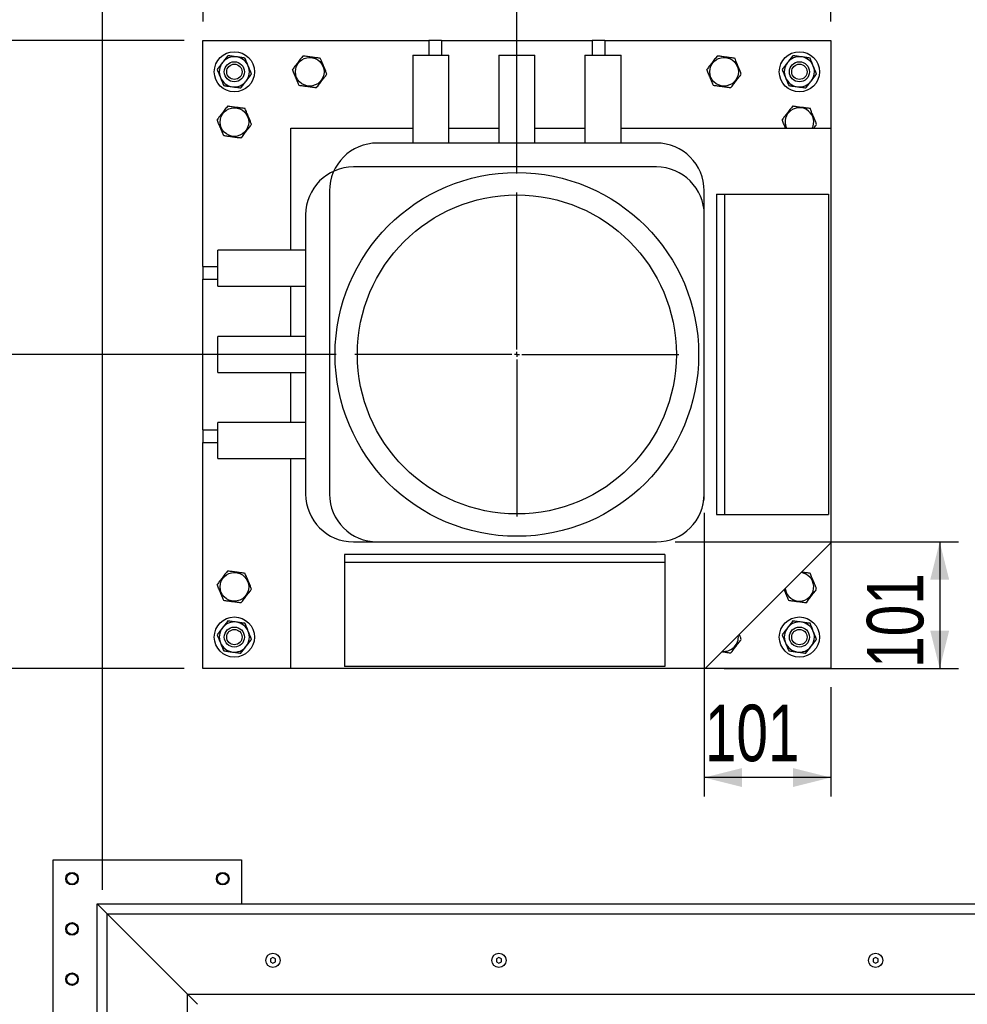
# Model space of a CAD drawing. Header units: millimetres. Extents: x 5 to 589, y 5 to 415.
# Tile 4 of 95: x 81 to 131, y 57 to 109. Entities that reach past the tile are written whole.
import ezdxf

# ---------------------------------------------------------------- set-up
doc = ezdxf.new("R2010")
doc.units = ezdxf.units.MM
doc.linetypes.add('CENTERX2', pattern=[20.32, 12.7, -2.54, 2.54, -2.54])
doc.layers.add('COTES', color=1, linetype='Continuous')
doc.layers.add('TRAIT-MIXTES', color=3, linetype='CENTERX2')
doc.layers.add('TRAIT-FORT', color=4, linetype='Continuous', lineweight=25)
doc.styles.add('SLDTEXTSTYLE0', font='TXT', dxfattribs={"width": 0.75})
doc.dimstyles.new('SLDDIMSTYLE5', dxfattribs={"dimtxt": 3, "dimasz": 2, "dimexe": 0, "dimexo": 0.0625, "dimgap": 0.75, "dimtad": 0, "dimtih": 1, "dimtoh": 1, "dimdec": 1, "dimlfac": 15, "dimrnd": 1e-09, "dimzin": 12, "dimdsep": 46, "dimtxsty": 'SLDTEXTSTYLE0', "dimsah": 1, "dimcen": 0.09, "dimadec": 0, "dimazin": 3, "dimtfac": 1, "dimtdec": 1, "dimtofl": 0, "dimtmove": 0, "dimatfit": 3, "dimfxl": 0, "dimfrac": 2, "dimtolj": 1, "dimtzin": 12, "dimarcsym": 0})
doc.dimstyles.new('SLDDIMSTYLE6', dxfattribs={"dimtxt": 3, "dimasz": 2, "dimexe": 0, "dimexo": 0.0625, "dimgap": 0.75, "dimtad": 1, "dimdec": 0, "dimlfac": 15, "dimrnd": 1e-09, "dimzin": 12, "dimdsep": 46, "dimtxsty": 'SLDTEXTSTYLE0', "dimsah": 1, "dimcen": 0.09, "dimadec": 0, "dimazin": 3, "dimtfac": 1, "dimtdec": 0, "dimtofl": 0, "dimtmove": 0, "dimatfit": 3, "dimfxl": 0, "dimfrac": 2, "dimtolj": 1, "dimtzin": 12, "dimarcsym": 0})

# ---------------------------------------------------------------- blocks, each defined once
blk = doc.blocks.new('_D_34')
at = {"layer": 'COTES', "color": 1}
for p, q in [((23.995, 117.214), (23.995, 108.22)), ((89.663, 108.22), (22.995, 108.22))]:
    blk.add_line(p, q, dxfattribs=at)
blk.add_solid([(23.995, 108.22), (24.495, 110.22), (23.495, 110.22)], dxfattribs=at)
at = {"layer": 'COTES', "color": 1, "insert": (13.02, 109.706), "char_height": 3, "attachment_point": 1, "style": 'SLDTEXTSTYLE0'}
blk.add_mtext('367,7', dxfattribs=at)
blk = doc.blocks.new('_D_35')
at = {"layer": 'COTES', "color": 1}
for p, q in [((23.995, 108.22), (23.995, 100.547)), ((37.938, 100.547), (22.995, 100.547))]:
    blk.add_line(p, q, dxfattribs=at)
blk.add_solid([(23.995, 100.547), (24.495, 102.547), (23.495, 102.547)], dxfattribs=at)
at = {"layer": 'COTES', "color": 1, "insert": (13.02, 102.033), "char_height": 3, "attachment_point": 1, "style": 'SLDTEXTSTYLE0'}
blk.add_mtext('482,7', dxfattribs=at)
blk = doc.blocks.new('_D_36')
at = {"layer": 'COTES', "color": 1}
for p, q in [((23.995, 100.547), (23.995, 91.553)), ((97.73, 91.553), (22.995, 91.553))]:
    blk.add_line(p, q, dxfattribs=at)
blk.add_solid([(23.995, 91.553), (24.495, 93.553), (23.495, 93.553)], dxfattribs=at)
at = {"layer": 'COTES', "color": 1, "insert": (13.02, 93.039), "char_height": 3, "attachment_point": 1, "style": 'SLDTEXTSTYLE0'}
blk.add_mtext('617,7', dxfattribs=at)
blk = doc.blocks.new('_D_37')
at = {"layer": 'COTES', "color": 1}
for p, q in [((23.995, 91.553), (23.995, 83.881)), ((29.872, 83.881), (22.995, 83.881))]:
    blk.add_line(p, q, dxfattribs=at)
blk.add_solid([(23.995, 83.881), (24.495, 85.881), (23.495, 85.881)], dxfattribs=at)
at = {"layer": 'COTES', "color": 1, "insert": (13.02, 85.367), "char_height": 3, "attachment_point": 1, "style": 'SLDTEXTSTYLE0'}
blk.add_mtext('732,7', dxfattribs=at)
blk = doc.blocks.new('_D_38')
at = {"layer": 'COTES', "color": 1}
for p, q in [((23.995, 83.881), (23.995, 74.887)), ((89.663, 74.887), (22.995, 74.887))]:
    blk.add_line(p, q, dxfattribs=at)
blk.add_solid([(23.995, 74.887), (24.495, 76.887), (23.495, 76.887)], dxfattribs=at)
at = {"layer": 'COTES', "color": 1, "insert": (13.02, 76.373), "char_height": 3, "attachment_point": 1, "style": 'SLDTEXTSTYLE0'}
blk.add_mtext('867,7', dxfattribs=at)
blk = doc.blocks.new('_D_39')
at = {"layer": 'COTES', "color": 1}
for p, q in [((23.995, 74.887), (23.995, 64.617)), ((29.872, 64.617), (22.995, 64.617))]:
    blk.add_line(p, q, dxfattribs=at)
blk.add_solid([(23.995, 64.617), (24.495, 66.617), (23.495, 66.617)], dxfattribs=at)
at = {"layer": 'COTES', "color": 1, "insert": (10.803, 66.103), "char_height": 3, "attachment_point": 1, "style": 'SLDTEXTSTYLE0'}
blk.add_mtext('1021,7', dxfattribs=at)
blk = doc.blocks.new('_D_40')
at = {"layer": 'COTES', "color": 1}
for p, q in [((23.995, 64.617), (23.995, 47.95)), ((37.938, 47.95), (22.995, 47.95))]:
    blk.add_line(p, q, dxfattribs=at)
blk.add_solid([(23.995, 47.95), (24.495, 49.95), (23.495, 49.95)], dxfattribs=at)
at = {"layer": 'COTES', "color": 1, "insert": (10.803, 49.436), "char_height": 3, "attachment_point": 1, "style": 'SLDTEXTSTYLE0'}
blk.add_mtext('1271,7', dxfattribs=at)
blk = doc.blocks.new('_D_41')
at = {"layer": 'COTES', "color": 1}
for p, q in [((23.995, 47.95), (23.995, 31.283)), ((29.872, 31.283), (22.995, 31.283))]:
    blk.add_line(p, q, dxfattribs=at)
blk.add_solid([(23.995, 31.283), (24.495, 33.283), (23.495, 33.283)], dxfattribs=at)
at = {"layer": 'COTES', "color": 1, "insert": (10.803, 32.769), "char_height": 3, "attachment_point": 1, "style": 'SLDTEXTSTYLE0'}
blk.add_mtext('1521,7', dxfattribs=at)
blk = doc.blocks.new('_D_42')
at = {"layer": 'COTES', "color": 1}
for p, q in [((23.995, 31.283), (23.995, 24.73)), ((84.046, 24.73), (22.995, 24.73))]:
    blk.add_line(p, q, dxfattribs=at)
blk.add_solid([(23.995, 24.73), (24.495, 26.73), (23.495, 26.73)], dxfattribs=at)
at = {"layer": 'COTES', "color": 1, "insert": (14.128, 26.216), "char_height": 3, "attachment_point": 1, "style": 'SLDTEXTSTYLE0'}
blk.add_mtext('1620', dxfattribs=at)
blk = doc.blocks.new('_D_46')
at = {"layer": 'COTES', "color": 1}
for p, q in [((85.138, 141.513), (85.138, 146.513)), ((64.205, 145.513), (85.138, 145.513)), ((85.138, 141.513), (85.312, 136.513)), ((85.312, 136.513), (85.312, 63.13))]:
    blk.add_line(p, q, dxfattribs=at)
blk.add_solid([(85.138, 145.513), (83.138, 146.013), (83.138, 145.013)], dxfattribs=at)
at = {"layer": 'COTES', "color": 1, "insert": (83.653, 146.513), "char_height": 3, "attachment_point": 1, "rotation": 90, "style": 'SLDTEXTSTYLE0'}
blk.add_mtext('816,6', dxfattribs=at)
blk = doc.blocks.new('_D_47')
at = {"layer": 'COTES', "color": 1}
for p, q in [((90.837, 141.513), (90.837, 146.513)), ((85.138, 145.513), (90.837, 145.513)), ((90.837, 141.513), (90.663, 136.513)), ((90.663, 136.513), (90.663, 109.22))]:
    blk.add_line(p, q, dxfattribs=at)
blk.add_solid([(90.837, 145.513), (88.837, 146.013), (88.837, 145.013)], dxfattribs=at)
at = {"layer": 'COTES', "color": 1, "insert": (89.351, 146.513), "char_height": 3, "attachment_point": 1, "rotation": 90, "style": 'SLDTEXTSTYLE0'}
blk.add_mtext('896,9', dxfattribs=at)
blk = doc.blocks.new('_D_48')
at = {"layer": 'COTES', "color": 1}
for p, q in [((107.33, 101.153), (107.33, 146.513)), ((90.837, 145.513), (107.33, 145.513))]:
    blk.add_line(p, q, dxfattribs=at)
blk.add_solid([(107.33, 145.513), (105.33, 146.013), (105.33, 145.013)], dxfattribs=at)
at = {"layer": 'COTES', "color": 1, "insert": (105.844, 146.513), "char_height": 3, "attachment_point": 1, "rotation": 90, "style": 'SLDTEXTSTYLE0'}
blk.add_mtext('1146,9', dxfattribs=at)
blk = doc.blocks.new('_D_49')
at = {"layer": 'COTES', "color": 1}
for p, q in [((123.997, 109.22), (123.997, 146.513)), ((107.33, 145.513), (123.997, 145.513))]:
    blk.add_line(p, q, dxfattribs=at)
blk.add_solid([(123.997, 145.513), (121.997, 146.013), (121.997, 145.013)], dxfattribs=at)
at = {"layer": 'COTES', "color": 1, "insert": (122.511, 146.513), "char_height": 3, "attachment_point": 1, "rotation": 90, "style": 'SLDTEXTSTYLE0'}
blk.add_mtext('1396,9', dxfattribs=at)
blk = doc.blocks.new('_D_50')
at = {"layer": 'COTES', "color": 1}
for p, q in [((178.112, 133.463), (178.112, 146.513)), ((123.997, 145.513), (178.112, 145.513))]:
    blk.add_line(p, q, dxfattribs=at)
blk.add_solid([(178.112, 145.513), (176.112, 146.013), (176.112, 145.013)], dxfattribs=at)
at = {"layer": 'COTES', "color": 1, "insert": (176.627, 146.513), "char_height": 3, "attachment_point": 1, "rotation": 90, "style": 'SLDTEXTSTYLE0'}
blk.add_mtext('2208,6', dxfattribs=at)
blk = doc.blocks.new('_D_51')
at = {"layer": 'COTES', "color": 1}
for p, q in [((117.279, 83.145), (117.279, 68.098)), ((123.997, 73.887), (123.997, 68.098)), ((123.997, 69.098), (117.279, 69.098))]:
    blk.add_line(p, q, dxfattribs=at)
for points in [[(117.279, 69.098), (119.279, 68.598), (119.279, 69.598)], [(123.997, 69.098), (121.997, 69.598), (121.997, 68.598)]]:
    blk.add_solid(points, dxfattribs=at)
at = {"layer": 'COTES', "color": 1, "insert": (117.313, 72.966), "char_height": 3, "attachment_point": 1, "style": 'SLDTEXTSTYLE0'}
blk.add_mtext('101', dxfattribs=at)
blk = doc.blocks.new('_D_52')
at = {"layer": 'COTES', "color": 1}
for p, q in [((115.739, 81.605), (130.78, 81.605)), ((129.78, 81.605), (129.78, 74.887)), ((118.33, 74.887), (130.78, 74.887))]:
    blk.add_line(p, q, dxfattribs=at)
for points in [[(129.78, 81.605), (129.28, 79.605), (130.28, 79.605)], [(129.78, 74.887), (130.28, 76.887), (129.28, 76.887)]]:
    blk.add_solid(points, dxfattribs=at)
at = {"layer": 'COTES', "color": 1, "insert": (125.913, 74.921), "char_height": 3, "attachment_point": 1, "rotation": 90, "style": 'SLDTEXTSTYLE0'}
blk.add_mtext('101', dxfattribs=at)
blk = doc.blocks.new('SW_CENTERMARKSYMBOL_6')
at = {"layer": 'TRAIT-MIXTES', "color": 0}
for p, q in [((0, 0.267), (0, 8.6)), ((-0.267, 0), (-8.6, 0)), ((0, 0), (-0.133, 0)), ((0, 0), (0, 0.133)), ((0, 0), (0, -0.133)), ((0, 0), (0.133, 0)), ((0.267, 0), (8.6, 0)), ((0, -0.267), (0, -8.6))]:
    blk.add_line(p, q, dxfattribs=at)

msp = doc.modelspace()

# ---------------------------------------------------------------- linework, layer by layer
at = {"layer": 'TRAIT-FORT', "color": 4, "linetype": 'Continuous', "lineweight": 25}
for p, q in [((90.6634, 96.22), (90.6634, 108.22)), ((90.6634, 108.22), (102.6634, 108.22)), ((103.3301, 108.22), (102.6634, 108.22)), ((102.6634, 108.22), (102.6634, 107.4377)), ((103.3301, 108.22), (111.3301, 108.22)), ((103.3301, 108.22), (103.3301, 107.4377)), ((111.9967, 108.22), (111.3301, 108.22)), ((111.3301, 108.22), (111.3301, 107.4377)), ((111.9967, 108.22), (123.9967, 108.22)), ((111.9967, 108.22), (111.9967, 107.4377)), ((123.9967, 108.22), (123.9967, 103.5533)), ((101.7981, 107.4377), (101.7981, 102.7711)), ((101.7981, 107.4377), (103.7146, 107.4377)), ((103.7146, 102.7711), (103.7146, 107.4377)), ((106.3718, 107.4377), (106.3718, 102.7711)), ((106.3718, 107.4377), (108.2883, 107.4377)), ((108.2883, 102.7711), (108.2883, 107.4377)), ((110.9455, 107.4377), (110.9455, 102.7711)), ((110.9455, 107.4377), (112.8621, 107.4377)), ((112.8621, 102.7711), (112.8621, 107.4377)), ((95.3301, 97.0853), (95.3301, 103.5533)), ((95.3301, 103.5533), (101.7981, 103.5533)), ((103.7146, 103.5533), (106.3718, 103.5533)), ((108.2883, 103.5533), (110.9455, 103.5533)), ((112.8621, 103.5533), (123.9967, 103.5533)), ((121.6271, 103.5979), (121.6471, 103.5533)), ((123.9967, 103.5533), (123.9967, 81.5533)), ((114.7384, 102.7711), (99.9217, 102.7711)), ((114.739, 101.5017), (98.6523, 101.5017)), ((97.3817, 100.2311), (97.3817, 84.1444)), ((117.2784, 84.1444), (117.2784, 100.2311)), ((117.9282, 100.0539), (117.9282, 83.0528)), ((117.9282, 100.0539), (118.3532, 100.0539)), ((118.3532, 100.0539), (118.3532, 83.0528)), ((118.3532, 100.0539), (123.8786, 100.0539)), ((123.8786, 100.0539), (123.8786, 83.0528)), ((96.1123, 98.9617), (96.1123, 84.145)), ((117.279, 84.145), (117.279, 98.9617)), ((96.1123, 97.0853), (91.4457, 97.0853)), ((91.4457, 95.1688), (91.4457, 97.0853)), ((90.6634, 96.22), (90.6634, 95.5533)), ((90.6634, 96.22), (91.4457, 96.22)), ((90.6634, 87.5533), (90.6634, 95.5533)), ((90.6634, 95.5533), (91.4457, 95.5533)), ((91.4457, 95.1688), (96.1123, 95.1688)), ((95.3301, 92.5116), (95.3301, 95.1688)), ((96.1123, 92.5116), (91.4457, 92.5116)), ((91.4457, 90.5951), (91.4457, 92.5116)), ((91.4457, 90.5951), (96.1123, 90.5951)), ((95.3301, 87.9379), (95.3301, 90.5951)), ((96.1123, 87.9379), (91.4457, 87.9379)), ((91.4457, 86.0214), (91.4457, 87.9379)), ((90.6634, 87.5533), (90.6634, 86.8867)), ((90.6634, 87.5533), (91.4457, 87.5533)), ((90.6634, 74.8867), (90.6634, 86.8867)), ((90.6634, 86.8867), (91.4457, 86.8867)), ((91.4457, 86.0214), (96.1123, 86.0214)), ((95.3301, 74.8867), (95.3301, 86.0214)), ((117.9282, 83.0528), (118.3532, 83.0528)), ((118.3532, 83.0528), (123.8786, 83.0528)), ((98.6523, 81.605), (114.739, 81.605)), ((99.9217, 81.6044), (114.7384, 81.6044)), ((117.3301, 74.8867), (123.9967, 81.5533)), ((123.9967, 81.5533), (123.9967, 74.8867)), ((115.1871, 80.9383), (98.1861, 80.9383)), ((98.1861, 80.9383), (98.1861, 80.5132)), ((115.1871, 80.5132), (98.1861, 80.5132)), ((98.1861, 80.5132), (98.1861, 74.9879)), ((115.1871, 80.9383), (115.1871, 80.5132)), ((115.1871, 80.5132), (115.1871, 74.9879)), ((95.3301, 74.8867), (90.6634, 74.8867)), ((117.3301, 74.8867), (95.3301, 74.8867)), ((115.1871, 74.9879), (98.1861, 74.9879)), ((123.9967, 74.8867), (117.3301, 74.8867)), ((82.7125, 54.73), (82.7125, 64.73)), ((82.7125, 64.73), (92.7125, 64.73)), ((92.7125, 64.73), (92.7125, 62.3967)), ((85.0458, 24.73), (85.0458, 62.3967)), ((85.0458, 62.3967), (85.5791, 61.8633)), ((85.0458, 62.3967), (178.3791, 62.3967)), ((85.5791, 61.8633), (85.0458, 62.3967)), ((85.5791, 25.2633), (85.5791, 61.8633)), ((85.5791, 61.8633), (89.8458, 57.5967)), ((85.5791, 61.8633), (177.8458, 61.8633)), ((94.3791, 59.5506), (94.2458, 59.4737)), ((94.2458, 59.4737), (94.2458, 59.3197)), ((94.2458, 59.3197), (94.3791, 59.2427)), ((94.5125, 59.4737), (94.3791, 59.5506)), ((94.3791, 59.2427), (94.5125, 59.3197)), ((94.5125, 59.3197), (94.5125, 59.4737)), ((106.3791, 59.5506), (106.2458, 59.4737)), ((106.2458, 59.4737), (106.2458, 59.3197)), ((106.2458, 59.3197), (106.3791, 59.2427)), ((106.5125, 59.4737), (106.3791, 59.5506)), ((106.3791, 59.2427), (106.5125, 59.3197)), ((106.5125, 59.3197), (106.5125, 59.4737)), ((126.3791, 59.5506), (126.2458, 59.4737)), ((126.2458, 59.4737), (126.2458, 59.3197)), ((126.2458, 59.3197), (126.3791, 59.2427)), ((126.5125, 59.4737), (126.3791, 59.5506)), ((126.3791, 59.2427), (126.5125, 59.3197)), ((126.5125, 59.3197), (126.5125, 59.4737)), ((89.8458, 29.53), (89.8458, 57.5967)), ((89.8458, 57.5967), (90.3791, 57.0633)), ((89.8458, 57.5967), (173.5791, 57.5967)), ((90.3791, 57.0633), (89.8458, 57.5967))]:
    msp.add_line(p, q, dxfattribs=at)
at = {"layer": 'TRAIT-FORT', "color": 4, "linetype": 'Continuous', "lineweight": 25, "flags": 128}
msp.add_lwpolyline([(121.5752, 79.1318), (121.5868, 79.0614), (121.6271, 78.9312)], dxfattribs=at)
at = {"layer": 'TRAIT-FORT', "color": 4, "linetype": 'Continuous', "lineweight": 25}
for centre, radius in [((92.3301, 106.5533), 1.0667), ((96.3301, 106.5533), 0.76), ((118.3301, 106.5533), 0.76), ((122.3301, 106.5533), 1.0667), ((92.3301, 106.5533), 0.5333), ((92.3301, 106.5533), 0.4067), ((122.3301, 106.5533), 0.5333), ((122.3301, 106.5533), 0.4067), ((92.3301, 103.8867), 0.76), ((107.3301, 91.5533), 9.652), ((107.3301, 91.5533), 8.4667), ((92.3301, 79.22), 0.76), ((92.3301, 76.5533), 1.0667), ((122.3301, 76.5533), 1.0667), ((92.3301, 76.5533), 0.5333), ((92.3301, 76.5533), 0.4067), ((122.3301, 76.5533), 0.5333), ((122.3301, 76.5533), 0.4067), ((83.7125, 63.73), 0.3333), ((83.7125, 63.73), 0.2867), ((91.7125, 63.73), 0.3333), ((91.7125, 63.73), 0.2867), ((83.7125, 61.0633), 0.3333), ((83.7125, 61.0633), 0.2867), ((94.3791, 59.3967), 0.3767), ((106.3791, 59.3967), 0.3767), ((126.3791, 59.3967), 0.3767), ((83.7125, 58.3967), 0.3333), ((83.7125, 58.3967), 0.2867)]:
    msp.add_circle(centre, radius, dxfattribs=at)
for centre, radius, start, end in [((92.3301, 106.5533), 0.8, 82.33171, 142.33171), ((92.3301, 106.5533), 0.8, 22.33171, 82.33171), ((122.3301, 106.5533), 0.8, 82.33171, 142.33171), ((122.3301, 106.5533), 0.8, 22.33171, 82.33171), ((92.3301, 106.5533), 0.8, 142.33171, 202.33171), ((92.3301, 106.5533), 0.8, 322.33171, 22.33171), ((122.3301, 106.5533), 0.8, 142.33171, 202.33171), ((122.3301, 106.5533), 0.8, 322.33171, 22.33171), ((92.3301, 106.5533), 0.8, 202.33171, 262.33171), ((122.3301, 106.5533), 0.8, 202.33171, 262.33171), ((92.3301, 106.5533), 0.8, 262.33171, 322.33171), ((122.3301, 106.5533), 0.8, 262.33171, 322.33171), ((122.3301, 103.8867), 0.76, 333.98563, 202.33171), ((99.9217, 100.2311), 2.54, 90, 180), ((114.7384, 100.2311), 2.54, 360, 90), ((98.6523, 98.9617), 2.54, 90, 180), ((114.739, 98.9617), 2.54, 0, 90), ((98.6523, 84.145), 2.54, 180, 270), ((99.9217, 84.1444), 2.54, 180, 270), ((114.7384, 84.1444), 2.54, 270, 360), ((114.739, 84.145), 2.54, 270, 0), ((122.3301, 79.22), 0.76, 202.33171, 83.33579), ((92.3301, 76.5533), 0.8, 82.33171, 142.33171), ((92.3301, 76.5533), 0.8, 22.33171, 82.33171), ((122.3301, 76.5533), 0.8, 82.33171, 142.33171), ((122.3301, 76.5533), 0.8, 22.33171, 82.33171), ((92.3301, 76.5533), 0.8, 142.33171, 202.33171), ((92.3301, 76.5533), 0.8, 322.33171, 22.33171), ((122.3301, 76.5533), 0.8, 142.33171, 202.33171), ((122.3301, 76.5533), 0.8, 322.33171, 22.33171), ((118.3301, 76.5533), 0.76, 263.33579, 6.66421), ((92.3301, 76.5533), 0.8, 202.33171, 262.33171), ((92.3301, 76.5533), 0.8, 262.33171, 322.33171), ((122.3301, 76.5533), 0.8, 202.33171, 262.33171), ((122.3301, 76.5533), 0.8, 262.33171, 322.33171)]:
    msp.add_arc(centre, radius, start, end, dxfattribs=at)
for points, knots in [([(91.9791, 107.4078), (91.9558, 107.3777), (91.9094, 107.3175), (91.839, 107.2264), (91.7681, 107.1345), (91.7206, 107.073), (91.6968, 107.0422)], [0, 0, 0, 0, 0.2488901, 0.4981338, 0.7487594, 1, 1, 1, 1]), ([(92.4368, 107.3462), (92.3987, 107.3513), (92.3222, 107.3616), (92.2076, 107.377), (92.0931, 107.3925), (92.0171, 107.4027), (91.9791, 107.4078)], [0, 0, 0, 0, 0.2486221, 0.4978734, 0.748733, 1, 1, 1, 1]), ([(92.8946, 107.2845), (92.8569, 107.2896), (92.7815, 107.2998), (92.6674, 107.3151), (92.5524, 107.3306), (92.4754, 107.341), (92.4368, 107.3462)], [0, 0, 0, 0, 0.2488901, 0.4981338, 0.7487594, 1, 1, 1, 1]), ([(93.0701, 106.8573), (93.0554, 106.8929), (93.0261, 106.9643), (92.9822, 107.0712), (92.9383, 107.1781), (92.9091, 107.2491), (92.8946, 107.2845)], [0, 0, 0, 0, 0.2486221, 0.4978734, 0.748733, 1, 1, 1, 1]), ([(95.9791, 107.4078), (95.9301, 107.3443), (95.831, 107.216), (95.6843, 107.0259), (95.544, 106.8442), (95.458, 106.7328), (95.4146, 106.6766)], [0, 0, 0, 0, 0.26460747, 0.534953, 0.76534584, 1, 1, 1, 1]), ([(95.9791, 107.4078), (96.0585, 107.3971), (96.2192, 107.3755), (96.4572, 107.3434), (96.6847, 107.3128), (96.8242, 107.294), (96.8946, 107.2845)], [0, 0, 0, 0, 0.2646075, 0.534953, 0.7653458, 1, 1, 1, 1]), ([(97.2456, 106.4301), (97.2346, 106.4568), (97.2126, 106.5104), (97.179, 106.592), (97.145, 106.6748), (97.1073, 106.7667), (97.0658, 106.8678), (97.0205, 106.978), (96.9751, 107.0885), (96.933, 107.191), (96.9063, 107.2559), (96.8946, 107.2845)], [0, 0, 0, 0, 0.0959759, 0.1921303, 0.2889837, 0.386155, 0.511758, 0.6382621, 0.7673312, 0.8971208, 1, 1, 1, 1]), ([(117.9791, 107.4078), (117.9301, 107.3443), (117.831, 107.216), (117.6843, 107.0259), (117.544, 106.8442), (117.458, 106.7328), (117.4146, 106.6766)], [0, 0, 0, 0, 0.26460747, 0.534953, 0.76534584, 1, 1, 1, 1]), ([(117.9791, 107.4078), (118.0585, 107.3971), (118.2192, 107.3755), (118.4572, 107.3434), (118.6847, 107.3128), (118.8242, 107.294), (118.8946, 107.2845)], [0, 0, 0, 0, 0.2646075, 0.534953, 0.7653458, 1, 1, 1, 1]), ([(119.2456, 106.4301), (119.2346, 106.4568), (119.2126, 106.5104), (119.179, 106.592), (119.145, 106.6748), (119.1073, 106.7667), (119.0658, 106.8678), (119.0205, 106.978), (118.9751, 107.0885), (118.933, 107.191), (118.9063, 107.2559), (118.8946, 107.2845)], [0, 0, 0, 0, 0.0959759, 0.1921303, 0.2889837, 0.386155, 0.511758, 0.6382621, 0.7673312, 0.8971208, 1, 1, 1, 1]), ([(121.9791, 107.4078), (121.9558, 107.3777), (121.9094, 107.3175), (121.839, 107.2264), (121.7681, 107.1345), (121.7206, 107.073), (121.6968, 107.0422)], [0, 0, 0, 0, 0.2488901, 0.4981338, 0.7487594, 1, 1, 1, 1]), ([(122.4368, 107.3462), (122.3987, 107.3513), (122.3222, 107.3616), (122.2076, 107.377), (122.0931, 107.3925), (122.0171, 107.4027), (121.9791, 107.4078)], [0, 0, 0, 0, 0.2486221, 0.4978734, 0.748733, 1, 1, 1, 1]), ([(122.8946, 107.2845), (122.8569, 107.2896), (122.7815, 107.2998), (122.6674, 107.3151), (122.5524, 107.3306), (122.4754, 107.341), (122.4368, 107.3462)], [0, 0, 0, 0, 0.2488901, 0.4981338, 0.7487594, 1, 1, 1, 1]), ([(123.0701, 106.8573), (123.0554, 106.8929), (123.0261, 106.9643), (122.9822, 107.0712), (122.9383, 107.1781), (122.9091, 107.2491), (122.8946, 107.2845)], [0, 0, 0, 0, 0.2486221, 0.4978734, 0.748733, 1, 1, 1, 1]), ([(91.6968, 107.0422), (91.6733, 107.0117), (91.6262, 106.9507), (91.5555, 106.8591), (91.4849, 106.7677), (91.438, 106.707), (91.4146, 106.6766)], [0, 0, 0, 0, 0.2486221, 0.4978734, 0.748733, 1, 1, 1, 1]), ([(91.4146, 106.6766), (91.429, 106.6414), (91.4579, 106.5711), (91.5017, 106.4646), (91.5457, 106.3573), (91.5753, 106.2854), (91.5901, 106.2494)], [0, 0, 0, 0, 0.24889008, 0.4981338, 0.74875944, 1, 1, 1, 1]), ([(93.2456, 106.4301), (93.2311, 106.4652), (93.2022, 106.5356), (93.1585, 106.6421), (93.1144, 106.7494), (93.0849, 106.8213), (93.0701, 106.8573)], [0, 0, 0, 0, 0.2488901, 0.4981338, 0.7487594, 1, 1, 1, 1]), ([(95.7656, 105.8221), (95.7546, 105.8489), (95.7326, 105.9024), (95.699, 105.9841), (95.665, 106.0668), (95.6273, 106.1588), (95.5858, 106.2598), (95.5405, 106.37), (95.4951, 106.4806), (95.453, 106.5831), (95.4263, 106.6479), (95.4146, 106.6766)], [0, 0, 0, 0, 0.0959759, 0.1921303, 0.2889837, 0.386155, 0.511758, 0.6382621, 0.7673312, 0.8971208, 1, 1, 1, 1]), ([(117.7656, 105.8221), (117.7546, 105.8489), (117.7326, 105.9024), (117.699, 105.9841), (117.665, 106.0668), (117.6273, 106.1588), (117.5858, 106.2598), (117.5405, 106.37), (117.4951, 106.4806), (117.453, 106.5831), (117.4263, 106.6479), (117.4146, 106.6766)], [0, 0, 0, 0, 0.0959759, 0.1921303, 0.2889837, 0.386155, 0.511758, 0.6382621, 0.7673312, 0.8971208, 1, 1, 1, 1]), ([(121.6968, 107.0422), (121.6733, 107.0117), (121.6262, 106.9507), (121.5555, 106.8591), (121.4849, 106.7677), (121.438, 106.707), (121.4146, 106.6766)], [0, 0, 0, 0, 0.2486221, 0.4978734, 0.748733, 1, 1, 1, 1]), ([(121.4146, 106.6766), (121.429, 106.6414), (121.4579, 106.5711), (121.5017, 106.4646), (121.5457, 106.3573), (121.5753, 106.2854), (121.5901, 106.2494)], [0, 0, 0, 0, 0.24889008, 0.4981338, 0.74875944, 1, 1, 1, 1]), ([(123.2456, 106.4301), (123.2311, 106.4652), (123.2022, 106.5356), (123.1585, 106.6421), (123.1144, 106.7494), (123.0849, 106.8213), (123.0701, 106.8573)], [0, 0, 0, 0, 0.2488901, 0.4981338, 0.7487594, 1, 1, 1, 1]), ([(91.5901, 106.2494), (91.6047, 106.2137), (91.634, 106.1424), (91.6779, 106.0354), (91.7219, 105.9285), (91.751, 105.8576), (91.7656, 105.8221)], [0, 0, 0, 0, 0.2486221, 0.4978734, 0.748733, 1, 1, 1, 1]), ([(92.9633, 106.0645), (92.9868, 106.0949), (93.034, 106.156), (93.1046, 106.2475), (93.1753, 106.339), (93.2221, 106.3997), (93.2456, 106.4301)], [0, 0, 0, 0, 0.2486221, 0.4978734, 0.748733, 1, 1, 1, 1]), ([(96.6811, 105.6989), (96.7301, 105.7623), (96.8291, 105.8906), (96.9759, 106.0807), (97.1162, 106.2625), (97.2022, 106.3739), (97.2456, 106.4301)], [0, 0, 0, 0, 0.2646075, 0.534953, 0.7653458, 1, 1, 1, 1]), ([(118.6811, 105.6989), (118.7301, 105.7623), (118.8291, 105.8906), (118.9759, 106.0807), (119.1162, 106.2625), (119.2022, 106.3739), (119.2456, 106.4301)], [0, 0, 0, 0, 0.2646075, 0.534953, 0.7653458, 1, 1, 1, 1]), ([(121.5901, 106.2494), (121.6047, 106.2137), (121.634, 106.1424), (121.6779, 106.0354), (121.7219, 105.9285), (121.751, 105.8576), (121.7656, 105.8221)], [0, 0, 0, 0, 0.2486221, 0.4978734, 0.748733, 1, 1, 1, 1]), ([(122.9633, 106.0645), (122.9868, 106.0949), (123.034, 106.156), (123.1046, 106.2475), (123.1753, 106.339), (123.2221, 106.3997), (123.2456, 106.4301)], [0, 0, 0, 0, 0.2486221, 0.4978734, 0.748733, 1, 1, 1, 1]), ([(91.7656, 105.8221), (91.8032, 105.8171), (91.8786, 105.8069), (91.9927, 105.7915), (92.1077, 105.7761), (92.1848, 105.7657), (92.2233, 105.7605)], [0, 0, 0, 0, 0.2488901, 0.4981338, 0.7487594, 1, 1, 1, 1]), ([(92.2233, 105.7605), (92.2615, 105.7554), (92.3379, 105.7451), (92.4525, 105.7296), (92.5671, 105.7142), (92.643, 105.704), (92.6811, 105.6989)], [0, 0, 0, 0, 0.2486221, 0.4978734, 0.748733, 1, 1, 1, 1]), ([(92.6811, 105.6989), (92.7043, 105.7289), (92.7508, 105.7891), (92.8211, 105.8803), (92.892, 105.9721), (92.9395, 106.0337), (92.9633, 106.0645)], [0, 0, 0, 0, 0.2488901, 0.4981338, 0.7487594, 1, 1, 1, 1]), ([(96.6811, 105.6989), (96.6016, 105.7096), (96.441, 105.7312), (96.203, 105.7632), (95.9754, 105.7939), (95.8359, 105.8126), (95.7656, 105.8221)], [0, 0, 0, 0, 0.2646075, 0.534953, 0.7653458, 1, 1, 1, 1]), ([(118.6811, 105.6989), (118.6016, 105.7096), (118.441, 105.7312), (118.203, 105.7632), (117.9754, 105.7939), (117.8359, 105.8126), (117.7656, 105.8221)], [0, 0, 0, 0, 0.2646075, 0.534953, 0.7653458, 1, 1, 1, 1]), ([(121.7656, 105.8221), (121.8032, 105.8171), (121.8786, 105.8069), (121.9927, 105.7915), (122.1077, 105.7761), (122.1848, 105.7657), (122.2233, 105.7605)], [0, 0, 0, 0, 0.2488901, 0.4981338, 0.7487594, 1, 1, 1, 1]), ([(122.2233, 105.7605), (122.2615, 105.7554), (122.3379, 105.7451), (122.4525, 105.7296), (122.5671, 105.7142), (122.643, 105.704), (122.6811, 105.6989)], [0, 0, 0, 0, 0.2486221, 0.4978734, 0.748733, 1, 1, 1, 1]), ([(122.6811, 105.6989), (122.7043, 105.7289), (122.7508, 105.7891), (122.8211, 105.8803), (122.892, 105.9721), (122.9395, 106.0337), (122.9633, 106.0645)], [0, 0, 0, 0, 0.2488901, 0.4981338, 0.7487594, 1, 1, 1, 1]), ([(91.9791, 104.7411), (91.9301, 104.6777), (91.831, 104.5494), (91.6843, 104.3593), (91.544, 104.1776), (91.458, 104.0661), (91.4146, 104.0099)], [0, 0, 0, 0, 0.26460747, 0.534953, 0.76534584, 1, 1, 1, 1]), ([(91.9791, 104.7411), (92.0585, 104.7304), (92.2192, 104.7088), (92.4572, 104.6768), (92.6847, 104.6461), (92.8242, 104.6274), (92.8946, 104.6179)], [0, 0, 0, 0, 0.2646075, 0.534953, 0.7653458, 1, 1, 1, 1]), ([(93.2456, 103.7634), (93.2346, 103.7902), (93.2126, 103.8437), (93.179, 103.9254), (93.145, 104.0081), (93.1073, 104.1001), (93.0658, 104.2011), (93.0205, 104.3113), (92.9751, 104.4218), (92.933, 104.5243), (92.9063, 104.5892), (92.8946, 104.6179)], [0, 0, 0, 0, 0.0959759, 0.1921303, 0.2889837, 0.386155, 0.511758, 0.6382621, 0.7673312, 0.8971208, 1, 1, 1, 1]), ([(121.9791, 104.7411), (121.9301, 104.6777), (121.831, 104.5494), (121.6843, 104.3593), (121.544, 104.1776), (121.458, 104.0661), (121.4146, 104.0099)], [0, 0, 0, 0, 0.26460747, 0.534953, 0.76534584, 1, 1, 1, 1]), ([(121.9791, 104.7411), (122.0585, 104.7304), (122.2192, 104.7088), (122.4572, 104.6768), (122.6847, 104.6461), (122.8242, 104.6274), (122.8946, 104.6179)], [0, 0, 0, 0, 0.2646075, 0.534953, 0.7653458, 1, 1, 1, 1]), ([(123.2456, 103.7634), (123.2346, 103.7902), (123.2126, 103.8437), (123.179, 103.9254), (123.145, 104.0081), (123.1073, 104.1001), (123.0658, 104.2011), (123.0205, 104.3113), (122.9751, 104.4218), (122.933, 104.5243), (122.9063, 104.5892), (122.8946, 104.6179)], [0, 0, 0, 0, 0.0959759, 0.1921303, 0.2889837, 0.386155, 0.511758, 0.6382621, 0.7673312, 0.8971208, 1, 1, 1, 1]), ([(91.7656, 103.1555), (91.7546, 103.1822), (91.7326, 103.2357), (91.699, 103.3174), (91.665, 103.4002), (91.6273, 103.4921), (91.5858, 103.5932), (91.5405, 103.7034), (91.4951, 103.8139), (91.453, 103.9164), (91.4263, 103.9813), (91.4146, 104.0099)], [0, 0, 0, 0, 0.0959759, 0.1921303, 0.2889837, 0.386155, 0.511758, 0.6382621, 0.7673312, 0.8971208, 1, 1, 1, 1]), ([(121.6021, 103.5533), (121.5967, 103.5665), (121.5763, 103.6163), (121.5405, 103.7034), (121.4951, 103.8139), (121.453, 103.9164), (121.4263, 103.9813), (121.4146, 104.0099)], [0, 0, 0, 0, 0.085453, 0.3224133, 0.5641781, 0.8072927, 1, 1, 1, 1]), ([(92.6811, 103.0322), (92.7301, 103.0957), (92.8291, 103.224), (92.9759, 103.4141), (93.1162, 103.5958), (93.2022, 103.7072), (93.2456, 103.7634)], [0, 0, 0, 0, 0.2646075, 0.534953, 0.7653458, 1, 1, 1, 1]), ([(123.0834, 103.5533), (123.0938, 103.5669), (123.149, 103.6383), (123.2023, 103.7074), (123.2456, 103.7634)], [0, 0, 0, 0, 0.1896347, 1, 1, 1, 1]), ([(92.6811, 103.0322), (92.6016, 103.0429), (92.441, 103.0645), (92.203, 103.0966), (91.9754, 103.1272), (91.8359, 103.146), (91.7656, 103.1555)], [0, 0, 0, 0, 0.2646075, 0.534953, 0.7653458, 1, 1, 1, 1]), ([(91.9791, 80.0745), (91.9301, 80.011), (91.831, 79.8827), (91.6843, 79.6926), (91.544, 79.5109), (91.458, 79.3995), (91.4146, 79.3433)], [0, 0, 0, 0, 0.26460747, 0.534953, 0.76534584, 1, 1, 1, 1]), ([(91.9791, 80.0745), (92.0585, 80.0638), (92.2192, 80.0422), (92.4572, 80.0101), (92.6847, 79.9795), (92.8242, 79.9607), (92.8946, 79.9512)], [0, 0, 0, 0, 0.2646075, 0.534953, 0.7653458, 1, 1, 1, 1]), ([(93.2456, 79.0967), (93.2346, 79.1235), (93.2126, 79.177), (93.179, 79.2587), (93.145, 79.3415), (93.1073, 79.4334), (93.0658, 79.5344), (93.0205, 79.6446), (92.9751, 79.7552), (92.933, 79.8577), (92.9063, 79.9225), (92.8946, 79.9512)], [0, 0, 0, 0, 0.0959759, 0.1921303, 0.2889837, 0.386155, 0.511758, 0.6382621, 0.7673312, 0.8971208, 1, 1, 1, 1]), ([(122.4539, 80.0105), (122.4591, 80.0099), (122.5354, 79.9996), (122.6848, 79.9795), (122.8242, 79.9607), (122.8946, 79.9512)], [0, 0, 0, 0, 0.03457116, 0.51286236, 1, 1, 1, 1]), ([(123.2456, 79.0967), (123.2346, 79.1235), (123.2126, 79.177), (123.179, 79.2587), (123.145, 79.3415), (123.1073, 79.4334), (123.0658, 79.5344), (123.0205, 79.6446), (122.9751, 79.7552), (122.933, 79.8577), (122.9063, 79.9225), (122.8946, 79.9512)], [0, 0, 0, 0, 0.0959759, 0.1921303, 0.2889837, 0.386155, 0.511758, 0.6382621, 0.7673312, 0.8971208, 1, 1, 1, 1]), ([(91.7656, 78.4888), (91.7546, 78.5155), (91.7326, 78.5691), (91.699, 78.6507), (91.665, 78.7335), (91.6273, 78.8254), (91.5858, 78.9265), (91.5405, 79.0367), (91.4951, 79.1472), (91.453, 79.2497), (91.4263, 79.3146), (91.4146, 79.3433)], [0, 0, 0, 0, 0.0959759, 0.1921303, 0.2889837, 0.386155, 0.511758, 0.6382621, 0.7673312, 0.8971208, 1, 1, 1, 1]), ([(92.6811, 78.3655), (92.7301, 78.429), (92.8291, 78.5573), (92.9759, 78.7474), (93.1162, 78.9291), (93.2022, 79.0405), (93.2456, 79.0967)], [0, 0, 0, 0, 0.2646075, 0.534953, 0.7653458, 1, 1, 1, 1]), ([(121.7656, 78.4888), (121.7546, 78.5155), (121.7326, 78.5691), (121.699, 78.6507), (121.665, 78.7335), (121.6273, 78.8254), (121.5858, 78.9264), (121.5497, 79.0142), (121.5289, 79.065), (121.5229, 79.0795)], [0, 0, 0, 0, 0.1392794, 0.2788177, 0.4193706, 0.5603847, 0.7426586, 0.9262403, 1, 1, 1, 1]), ([(122.6811, 78.3655), (122.7301, 78.429), (122.8291, 78.5573), (122.9759, 78.7474), (123.1162, 78.9291), (123.2022, 79.0405), (123.2456, 79.0967)], [0, 0, 0, 0, 0.2646075, 0.534953, 0.7653458, 1, 1, 1, 1]), ([(92.6811, 78.3655), (92.6016, 78.3762), (92.441, 78.3979), (92.203, 78.4299), (91.9754, 78.4605), (91.8359, 78.4793), (91.7656, 78.4888)], [0, 0, 0, 0, 0.2646075, 0.534953, 0.7653458, 1, 1, 1, 1]), ([(122.6811, 78.3655), (122.6016, 78.3762), (122.441, 78.3979), (122.203, 78.4299), (121.9754, 78.4605), (121.8359, 78.4793), (121.7656, 78.4888)], [0, 0, 0, 0, 0.2646075, 0.534953, 0.7653458, 1, 1, 1, 1]), ([(91.9791, 77.4078), (91.9558, 77.3777), (91.9094, 77.3175), (91.839, 77.2264), (91.7681, 77.1345), (91.7206, 77.073), (91.6968, 77.0422)], [0, 0, 0, 0, 0.2488901, 0.4981338, 0.7487594, 1, 1, 1, 1]), ([(92.4368, 77.3462), (92.3987, 77.3513), (92.3222, 77.3616), (92.2076, 77.377), (92.0931, 77.3925), (92.0171, 77.4027), (91.9791, 77.4078)], [0, 0, 0, 0, 0.2486221, 0.4978734, 0.748733, 1, 1, 1, 1]), ([(92.8946, 77.2845), (92.8569, 77.2896), (92.7815, 77.2998), (92.6674, 77.3151), (92.5524, 77.3306), (92.4754, 77.341), (92.4368, 77.3462)], [0, 0, 0, 0, 0.2488901, 0.4981338, 0.7487594, 1, 1, 1, 1]), ([(121.9791, 77.4078), (121.9558, 77.3777), (121.9094, 77.3175), (121.839, 77.2264), (121.7681, 77.1345), (121.7206, 77.073), (121.6968, 77.0422)], [0, 0, 0, 0, 0.2488901, 0.4981338, 0.7487594, 1, 1, 1, 1]), ([(122.4368, 77.3462), (122.3987, 77.3513), (122.3222, 77.3616), (122.2076, 77.377), (122.0931, 77.3925), (122.0171, 77.4027), (121.9791, 77.4078)], [0, 0, 0, 0, 0.2486221, 0.4978734, 0.748733, 1, 1, 1, 1]), ([(122.8946, 77.2845), (122.8569, 77.2896), (122.7815, 77.2998), (122.6674, 77.3151), (122.5524, 77.3306), (122.4754, 77.341), (122.4368, 77.3462)], [0, 0, 0, 0, 0.2488901, 0.4981338, 0.7487594, 1, 1, 1, 1]), ([(91.6968, 77.0422), (91.6733, 77.0117), (91.6262, 76.9507), (91.5555, 76.8591), (91.4849, 76.7677), (91.438, 76.707), (91.4146, 76.6766)], [0, 0, 0, 0, 0.2486221, 0.4978734, 0.748733, 1, 1, 1, 1]), ([(93.0701, 76.8573), (93.0554, 76.8929), (93.0261, 76.9643), (92.9822, 77.0712), (92.9383, 77.1781), (92.9091, 77.2491), (92.8946, 77.2845)], [0, 0, 0, 0, 0.2486221, 0.4978734, 0.748733, 1, 1, 1, 1]), ([(93.2456, 76.4301), (93.2311, 76.4652), (93.2022, 76.5356), (93.1585, 76.6421), (93.1144, 76.7494), (93.0849, 76.8213), (93.0701, 76.8573)], [0, 0, 0, 0, 0.2488901, 0.4981338, 0.7487594, 1, 1, 1, 1]), ([(121.6968, 77.0422), (121.6733, 77.0117), (121.6262, 76.9507), (121.5555, 76.8591), (121.4849, 76.7677), (121.438, 76.707), (121.4146, 76.6766)], [0, 0, 0, 0, 0.2486221, 0.4978734, 0.748733, 1, 1, 1, 1]), ([(123.0701, 76.8573), (123.0554, 76.8929), (123.0261, 76.9643), (122.9822, 77.0712), (122.9383, 77.1781), (122.9091, 77.2491), (122.8946, 77.2845)], [0, 0, 0, 0, 0.2486221, 0.4978734, 0.748733, 1, 1, 1, 1]), ([(123.2456, 76.4301), (123.2311, 76.4652), (123.2022, 76.5356), (123.1585, 76.6421), (123.1144, 76.7494), (123.0849, 76.8213), (123.0701, 76.8573)], [0, 0, 0, 0, 0.2488901, 0.4981338, 0.7487594, 1, 1, 1, 1]), ([(91.4146, 76.6766), (91.429, 76.6414), (91.4579, 76.5711), (91.5017, 76.4646), (91.5457, 76.3573), (91.5753, 76.2854), (91.5901, 76.2494)], [0, 0, 0, 0, 0.24889008, 0.4981338, 0.74875944, 1, 1, 1, 1]), ([(92.9633, 76.0645), (92.9868, 76.0949), (93.034, 76.156), (93.1046, 76.2475), (93.1753, 76.339), (93.2221, 76.3997), (93.2456, 76.4301)], [0, 0, 0, 0, 0.2486221, 0.4978734, 0.748733, 1, 1, 1, 1]), ([(118.6811, 75.6989), (118.7301, 75.7623), (118.8291, 75.8906), (118.9759, 76.0807), (119.1162, 76.2625), (119.2022, 76.3739), (119.2456, 76.4301)], [0, 0, 0, 0, 0.2646075, 0.534953, 0.7653458, 1, 1, 1, 1]), ([(119.2456, 76.4301), (119.2346, 76.4568), (119.2126, 76.5104), (119.179, 76.592), (119.1539, 76.6533), (119.1398, 76.6875), (119.1372, 76.6938)], [0, 0, 0, 0, 0.3085741, 0.617722, 0.9291174, 1, 1, 1, 1]), ([(121.4146, 76.6766), (121.429, 76.6414), (121.4579, 76.5711), (121.5017, 76.4646), (121.5457, 76.3573), (121.5753, 76.2854), (121.5901, 76.2494)], [0, 0, 0, 0, 0.24889008, 0.4981338, 0.74875944, 1, 1, 1, 1]), ([(122.9633, 76.0645), (122.9868, 76.0949), (123.034, 76.156), (123.1046, 76.2475), (123.1753, 76.339), (123.2221, 76.3997), (123.2456, 76.4301)], [0, 0, 0, 0, 0.2486221, 0.4978734, 0.748733, 1, 1, 1, 1]), ([(91.5901, 76.2494), (91.6047, 76.2137), (91.634, 76.1424), (91.6779, 76.0354), (91.7219, 75.9285), (91.751, 75.8576), (91.7656, 75.8221)], [0, 0, 0, 0, 0.2486221, 0.4978734, 0.748733, 1, 1, 1, 1]), ([(91.7656, 75.8221), (91.8032, 75.8171), (91.8786, 75.8069), (91.9927, 75.7915), (92.1077, 75.7761), (92.1848, 75.7657), (92.2233, 75.7605)], [0, 0, 0, 0, 0.2488901, 0.4981338, 0.7487594, 1, 1, 1, 1]), ([(92.6811, 75.6989), (92.7043, 75.7289), (92.7508, 75.7891), (92.8211, 75.8803), (92.892, 75.9721), (92.9395, 76.0337), (92.9633, 76.0645)], [0, 0, 0, 0, 0.2488901, 0.4981338, 0.7487594, 1, 1, 1, 1]), ([(121.5901, 76.2494), (121.6047, 76.2137), (121.634, 76.1424), (121.6779, 76.0354), (121.7219, 75.9285), (121.751, 75.8576), (121.7656, 75.8221)], [0, 0, 0, 0, 0.2486221, 0.4978734, 0.748733, 1, 1, 1, 1]), ([(121.7656, 75.8221), (121.8032, 75.8171), (121.8786, 75.8069), (121.9927, 75.7915), (122.1077, 75.7761), (122.1848, 75.7657), (122.2233, 75.7605)], [0, 0, 0, 0, 0.2488901, 0.4981338, 0.7487594, 1, 1, 1, 1]), ([(122.6811, 75.6989), (122.7043, 75.7289), (122.7508, 75.7891), (122.8211, 75.8803), (122.892, 75.9721), (122.9395, 76.0337), (122.9633, 76.0645)], [0, 0, 0, 0, 0.2488901, 0.4981338, 0.7487594, 1, 1, 1, 1]), ([(92.2233, 75.7605), (92.2615, 75.7554), (92.3379, 75.7451), (92.4525, 75.7296), (92.5671, 75.7142), (92.643, 75.704), (92.6811, 75.6989)], [0, 0, 0, 0, 0.2486221, 0.4978734, 0.748733, 1, 1, 1, 1]), ([(118.6811, 75.6989), (118.6016, 75.7096), (118.446, 75.7305), (118.285, 75.7522), (118.2062, 75.7628)], [0, 0, 0, 0, 0.5105295, 1, 1, 1, 1]), ([(122.2233, 75.7605), (122.2615, 75.7554), (122.3379, 75.7451), (122.4525, 75.7296), (122.5671, 75.7142), (122.643, 75.704), (122.6811, 75.6989)], [0, 0, 0, 0, 0.2486221, 0.4978734, 0.748733, 1, 1, 1, 1])]:
    msp.add_open_spline(points, degree=3, knots=knots, dxfattribs=at)

# ---------------------------------------------------------------- block references
at = {"layer": 'TRAIT-MIXTES', "color": 3}
msp.add_blockref('SW_CENTERMARKSYMBOL_6', (107.3301, 91.5533), dxfattribs=at)

# ---------------------------------------------------------------- dimensions: what is measured, and where the dimension line sits
at = {"layer": 'COTES', "color": 1}
for feature_location, offset, dtype, origin, picture, middle in [((107.3301, 100.1533), (0, 46.3593), 1, (30.8718, 64.6167), '_D_48', (107.3301, 152.6085)), ((123.9967, 108.22), (0, 38.2926), 1, (30.8718, 64.6167), '_D_49', (123.9967, 152.6085)), ((178.1125, 132.4633), (0, 14.0493), 1, (30.8718, 64.6167), '_D_50', (178.1125, 152.6085)), ((85.3125, 62.13), (-0.174, 84.3826), 1, (30.8718, 64.6167), '_D_46', (85.1385, 151.5001)), ((90.6634, 108.22), (0.174, 38.2926), 1, (30.8718, 64.6167), '_D_47', (90.8374, 151.5001)), ((30.8718, 64.6167), (-7.8769, 0), 0, (126.1791, 132.73), '_D_39', (16.8991, 64.6167)), ((38.9385, 47.95), (-15.9435, 0), 0, (126.1791, 132.73), '_D_40', (16.8991, 47.95)), ((30.8718, 31.2833), (-7.8769, 0), 0, (126.1791, 132.73), '_D_41', (16.8991, 31.2833)), ((90.6634005, 108.2200031), (-67.6684631, 0), 0, (126.1791406, 132.7300033), '_D_34', (18.0074373, 108.2200031)), ((38.9385, 100.5473), (-15.9435, 0), 0, (126.1791, 132.73), '_D_35', (18.0074, 100.5473)), ((98.7301, 91.5533), (-75.7351, 0), 0, (126.1791, 132.73), '_D_36', (18.0074, 91.5533)), ((30.8718, 83.8806), (-7.8769, 0), 0, (126.1791, 132.73), '_D_37', (18.0074, 83.8806)), ((90.6634005, 74.8866697), (-67.6684631, 0), 0, (126.1791406, 132.7300033), '_D_38', (18.0074373, 74.8866697)), ((85.0458, 24.73), (-62.0509, 0), 0, (126.1791, 132.73), '_D_42', (18.5616, 24.73))]:
    dim = msp.add_ordinate_dim(feature_location=feature_location, offset=offset, dtype=dtype, origin=origin, dimstyle='SLDDIMSTYLE5', dxfattribs=at)
    dim.commit()
    dim.dimension.update_dxf_attribs({"geometry": picture, "text_midpoint": middle})
for base, p1, p2, angle, picture, middle in [((117.279, 69.0983), (123.9967, 74.8867), (117.279, 84.145), 0, '_D_51', (120.6379, 69.0983)), ((129.7799, 74.8867), (114.739, 81.605), (117.3301, 74.8867), 90, '_D_52', (129.7799, 78.2458))]:
    dim = msp.add_linear_dim(base=base, p1=p1, p2=p2, angle=angle, dimstyle='SLDDIMSTYLE6', dxfattribs=at)
    dim.commit()
    dim.dimension.update_dxf_attribs({"geometry": picture, "text_midpoint": middle, "dimtype": 160})

doc.saveas('drawing.dxf')
